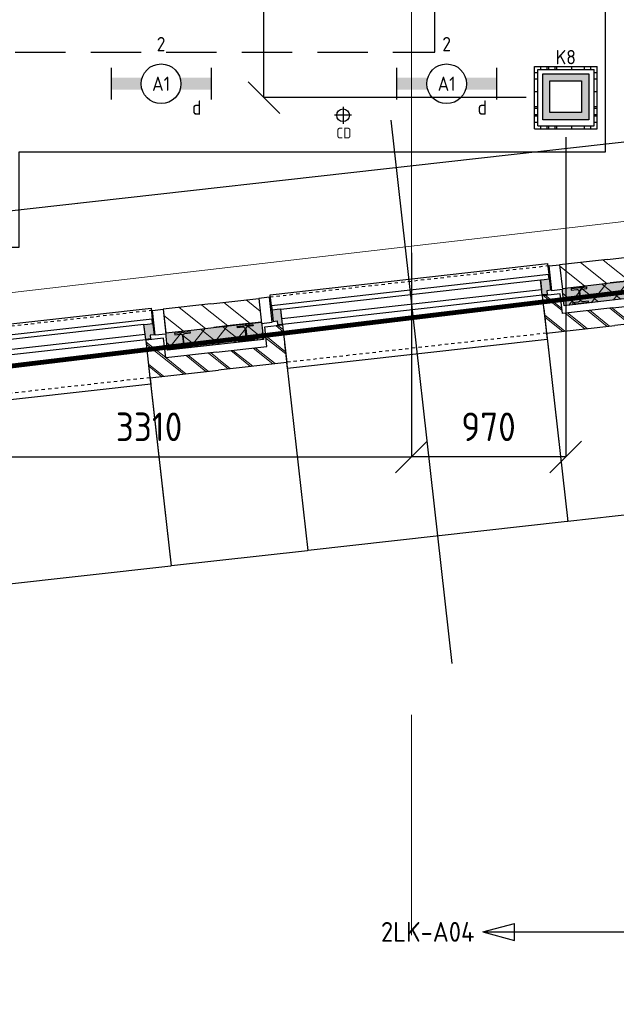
# Model space of a CAD drawing. Header units: millimetres. Extents: x -38032 to 104346, y -31182 to 78566.
# Tile 144 of 213: x 81888 to 85649, y 5064 to 11274. Entities that reach past the tile are written whole.
import ezdxf
from ezdxf.enums import TextEntityAlignment as Align

# ---------------------------------------------------------------- set-up
doc = ezdxf.new("R2010")
doc.units = ezdxf.units.MM
doc.header["$LTSCALE"] = 100
doc.set_wipeout_variables(frame=1)
doc.header["$PDMODE"] = 1
for name, pattern in [('HIDDEN', [9.525, 6.35, -3.175]), ('HIDDEN2', [4.7625, 3.175, -1.5875]), ('STYLE_01', [0.41664, 0.20828, -0.20836]), ('STYLE_11', [5, 3.888855, -0.416718, 0.277786, -0.416641])]:
    doc.linetypes.add(name, pattern=pattern)
for name, color, linetype in [('AL$1A---_ALGEMEEN', 8, 'Continuous'), ('AL------_MAATV', 200, 'Continuous'), ('AL------_MAATVOERING', 2, 'Continuous'), ('AL------_SPARING', 2, 'Continuous'), ('AM$1A---_ARCERING', 8, 'Continuous'), ('BOUWKUNDIG', 8, 'Continuous'), ('brandscheiding', 5, 'HIDDEN'), ('EL6212--_S', 4, 'Continuous'), ('EL6222--', 3, 'Continuous'), ('EL6311--', 3, 'Continuous'), ('LICHT_TEXT018', 1, 'Continuous'), ('versterkte strook', 7, 'Continuous'), ('Vloerdoos', 3, 'Continuous'), ('Vloerdoos (OUD)', 3, 'Continuous')]:
    doc.layers.add(name, color=color, linetype=linetype)
doc.layers.add('stramien', color=1, linetype='Continuous', lineweight=9)
doc.layers.get('Vloerdoos').off()
doc.styles.add('Arial', font='ARIAL.TTF')
doc.styles.add('BURO-018', font='iso.shx', dxfattribs={"height": 90})
doc.styles.add('BURO-035', font='ISO.shx', dxfattribs={"height": 175})
doc.styles.get("Standard").update_dxf_attribs({"font": 'iso.shx'})
doc.dimstyles.new('STABICAD', dxfattribs={"dimscale": 100, "dimtxt": 1.8, "dimasz": 2, "dimexe": 0, "dimexo": 2.5, "dimgap": 1.5, "dimtad": 0, "dimdec": 0, "dimrnd": 10, "dimzin": 0, "dimdsep": 46, "dimtxsty": 'Standard', "dimblk1": 'OBLIQUE', "dimblk2": 'OBLIQUE', "dimsah": 1, "dimcen": -3, "dimadec": 0, "dimazin": 0, "dimtfac": 1, "dimtdec": 0, "dimtofl": 0, "dimtmove": 2, "dimatfit": 3, "dimfxl": 0, "dimtvp": 1.055556, "dimtolj": 1, "dimtzin": 0, "dimarcsym": 0})
doc.dimstyles.new('VyA', dxfattribs={"dimtxt": 2.272868, "dimasz": 2.120801, "dimexe": 1.5, "dimexo": 1.59, "dimgap": 0.5, "dimtad": 1, "dimdec": 0, "dimzin": 11, "dimtxsty": 'Arial', "dimblk": 'VW_SLASH', "dimcen": 0, "dimdle": 1, "dimazin": 0, "dimtfac": 0.8, "dimtdec": 0, "dimtix": 1, "dimtmove": 0, "dimatfit": 0, "dimldrblk": 'VW_FILLEDARROW', "dimfxl": 0, "dimfrac": 2, "dimtolj": 1, "dimtzin": 11, "dimarcsym": 0})
pattern_1 = [(135, (0, 0), (70.7107, 70.7107), []), (45, (299.34, -299.34), (70.7107, -70.7107), [])]
pattern_2 = [(45, (0, 0), (70.7107, -70.7107), []), (45, (7.07, -7.07), (70.7107, -70.7107), [])]
pattern_3 = [(45, (0, 0), (70.7107, -70.7107), [])]

# ---------------------------------------------------------------- blocks, each defined once
blk = doc.blocks.new('_Oblique')
at = {"color": 0, "linetype": 'ByBlock', "lineweight": -2}
blk.add_line((-0.5, -0.5), (0.5, 0.5), dxfattribs=at)
blk = doc.blocks.new('*D45')
at = {"layer": 'AL------_MAATVOERING', "color": 0, "lineweight": -2}
for p, q in [((85330, 10532.2), (85330, 8516.1)), ((84357.6, 9803.4), (84357.6, 8516.1)), ((85330, 8516.1), (84357.6, 8516.1))]:
    blk.add_line(p, q, dxfattribs=at)
at = {"layer": 'Defpoints', "color": 0}
for p in [(85330, 10782.2), (84357.6, 10053.4), (84357.6, 8516.1)]:
    blk.add_point(p, dxfattribs=at)
at = {"layer": 'AL------_MAATVOERING', "color": 0, "lineweight": -2, "xscale": 200, "yscale": 200, "zscale": 200, "rotation": 180}
blk.add_blockref('_Oblique', (84357.6, 8516.1), dxfattribs=at)
at = {"layer": 'AL------_MAATVOERING', "color": 0, "lineweight": -2, "xscale": 200, "yscale": 200, "zscale": 200}
blk.add_blockref('_Oblique', (85330, 8516.1), dxfattribs=at)
at = {"layer": 'AL------_MAATVOERING', "color": 0, "insert": (84843.8, 8706.1), "char_height": 180, "attachment_point": 5}
blk.add_mtext('\\A1;970', dxfattribs=at)
blk = doc.blocks.new('*D46')
at = {"layer": 'AL------_MAATVOERING', "color": 0, "lineweight": -2}
for p, q in [((81050, 10012.2), (81050, 8516.1)), ((84357.6, 9283.4), (84357.6, 8516.1)), ((81050, 8516.1), (84357.6, 8516.1))]:
    blk.add_line(p, q, dxfattribs=at)
at = {"layer": 'Defpoints', "color": 0}
for p in [(81050, 10262.2), (84357.6, 9533.4), (84357.6, 8516.1)]:
    blk.add_point(p, dxfattribs=at)
at = {"layer": 'AL------_MAATVOERING', "color": 0, "lineweight": -2, "xscale": 200, "yscale": 200, "zscale": 200, "rotation": 180}
blk.add_blockref('_Oblique', (81050, 8516.1), dxfattribs=at)
at = {"layer": 'AL------_MAATVOERING', "color": 0, "lineweight": -2, "xscale": 200, "yscale": 200, "zscale": 200}
blk.add_blockref('_Oblique', (84357.6, 8516.1), dxfattribs=at)
at = {"layer": 'AL------_MAATVOERING', "color": 0, "insert": (82703.8, 8706.1), "char_height": 180, "attachment_point": 5}
blk.add_mtext('\\A1;3310', dxfattribs=at)
blk = doc.blocks.new('*D54')
at = {"layer": 'AL------_MAATVOERING', "color": 0, "lineweight": -2}
for p, q in [((85080, 14300), (83427.5, 14300)), ((83427.5, 10782.2), (83427.5, 14300)), ((85080, 10782.2), (83427.5, 10782.2))]:
    blk.add_line(p, q, dxfattribs=at)
at = {"layer": 'Defpoints', "color": 0}
for p in [(83427.5, 14300), (85330, 14300), (85330, 10782.2)]:
    blk.add_point(p, dxfattribs=at)
at = {"layer": 'AL------_MAATVOERING', "color": 0, "lineweight": -2, "xscale": 200, "yscale": 200, "zscale": 200}
for p, rotation in [((83427.5, 14300), 90), ((83427.5, 10782.2), 270)]:
    blk.add_blockref('_Oblique', p, dxfattribs=dict(at, rotation=rotation))
at = {"layer": 'AL------_MAATVOERING', "color": 0, "insert": (83237.5, 12541.1), "char_height": 180, "attachment_point": 5, "rotation": 90}
blk.add_mtext('\\A1;3520', dxfattribs=at)
blk = doc.blocks.new('VLOERDOOS')
at = {"layer": 'Vloerdoos (OUD)'}
for p, q in [((0, 395), (395, 395)), ((0, 395), (0, 0)), ((20, 375), (20, 20)), ((20, 375), (375, 375)), ((40, 375), (40, 395)), ((80, 375), (80, 395)), ((90, 375), (90, 395)), ((130, 375), (130, 395)), ((140, 375), (140, 395)), ((235, 375), (235, 395)), ((315, 375), (315, 395)), ((355, 375), (355, 395)), ((375, 375), (375, 20)), ((395, 395), (395, 0)), ((0, 355), (20, 355)), ((0, 315), (20, 315)), ((375, 355), (395, 355)), ((375, 315), (395, 315)), ((0, 305), (20, 305)), ((0, 265), (20, 265)), ((0, 255), (20, 255)), ((375, 305), (395, 305)), ((375, 265), (395, 265)), ((375, 255), (395, 255)), ((0, 160), (20, 160)), ((375, 160), (395, 160)), ((0, 80), (20, 80)), ((375, 80), (395, 80)), ((0, 40), (20, 40)), ((0, 0), (395, 0)), ((20, 20), (375, 20)), ((40, 0), (40, 20)), ((80, 0), (80, 20)), ((90, 0), (90, 20)), ((130, 0), (130, 20)), ((140, 0), (140, 20)), ((235, 0), (235, 20)), ((315, 0), (315, 20)), ((355, 0), (355, 20)), ((375, 40), (395, 40))]:
    blk.add_line(p, q, dxfattribs=at)
blk = doc.blocks.new('1115B6630')
at = {"color": 0}
for p, q in [((-6.3, 2), (-6.3, -2)), ((6.3, 2), (6.3, -2))]:
    blk.add_line(p, q, dxfattribs=at)
at = {"color": 0, "linetype": 'Continuous'}
blk.add_circle((0, 0), 2.5, dxfattribs=at)
at = {"color": 0}
for points in [[(-2.5, 0.75), (-6.3, 0.75), (-2.5, -0.75), (-6.3, -0.75)], [(2.5, 0.75), (6.3, 0.75), (2.5, -0.75), (6.3, -0.75)]]:
    blk.add_solid(points, dxfattribs=at)
at = {"color": 0, "linetype": 'Continuous', "style": 'BURO-018'}
for tag, p in [('E_GKAST', (0, 8)), ('E_GROEP', (0, 5)), ('E_SGROEP', (4.5, 5)), ('E_ARMCODE', (0, 0)), ('E_SLET', (4.5, -3))]:
    blk.add_attdef(tag, text='', height=1.8, dxfattribs=at).set_placement(p, align=Align.MIDDLE)
blk = doc.blocks.new('E00414')
at = {"color": 0, "linetype": 'Continuous'}
for p, q in [((-2.9, -2.9), (-2.9, 2.9)), ((-2.9, 2.9), (2.9, 2.9)), ((2.9, 2.9), (2.9, -2.9)), ((-2, 2), (2, 2)), ((-2, -2), (-2, 2)), ((2, 2), (2, -2)), ((2, -2), (-2, -2)), ((2.9, -2.9), (-2.9, -2.9))]:
    blk.add_line(p, q, dxfattribs=at)
at = {"color": 0}
for points in [[(-2.9, 2.9), (2.9, 2.9), (-2, 2), (2, 2)], [(-2, -2), (-2.9, -2.9), (-2, 2), (-2.9, 2.9)], [(2, 2), (2.9, 2.9), (2, -2), (2.9, -2.9)], [(2, -2), (2.9, -2.9), (-2, -2), (-2.9, -2.9)]]:
    blk.add_solid(points, dxfattribs=at)
at = {"color": 0, "linetype": 'Continuous', "style": 'BURO-018'}
for tag, p in [('E_GKAST', (0, 8)), ('E_GROEP', (0, 5)), ('E_SGROEP', (4.5, 5))]:
    blk.add_attdef(tag, text='', height=1.8, dxfattribs=at).set_placement(p, align=Align.MIDDLE)
at = {"color": 0, "linetype": 'Continuous', "style": 'BURO-018', "flags": 1}
for tag, p in [('E_VERMCODE', (13, 5)), ('E_MATCODE', (0, 0))]:
    blk.add_attdef(tag, text='', height=1.8, dxfattribs=at).set_placement(p, align=Align.MIDDLE)
blk = doc.blocks.new('E00160')
at = {"color": 0, "linetype": 'Continuous'}
for p, q in [((-17.5, 0), (-13.5, 1.07)), ((-17.5, 0), (17.5, 0)), ((-17.5, 0), (-13.5, -1.07)), ((-13.5, -1.07), (-13.5, 1.07)), ((17.5, 0), (13.5, 1.07)), ((13.5, -1.07), (13.5, 1.07)), ((17.5, 0), (13.5, -1.07))]:
    blk.add_line(p, q, dxfattribs=at)
at = {"color": 0, "linetype": 'Continuous', "style": 'BURO-035'}
for tag, p in [('E_TEXT2', (-22.5, 0)), ('E_TEXT1', (22.5, 0))]:
    blk.add_attdef(tag, text='', height=3.5, dxfattribs=at).set_placement(p, align=Align.MIDDLE)
blk = doc.blocks.new('Centraaldoos')
at = {"color": 1, "linetype": 'Continuous'}
for p, q in [((-2, 0), (2, 0)), ((0, -2), (0, 2))]:
    blk.add_line(p, q, dxfattribs=at)
at = {"color": 0, "linetype": 'Continuous'}
blk.add_circle((0, 0), 1.5, dxfattribs=at)
at = {"color": 0, "linetype": 'Continuous', "style": 'BURO-018'}
blk.add_attdef('AL_POSNR', text='', height=1.8, dxfattribs=at).set_placement((0, 3), align=Align.CENTER)
at = {"color": 0, "linetype": 'Continuous', "style": 'BURO-018', "flags": 1}
blk.add_attdef('AL_OMS', (0, 0), '', height=1.8, dxfattribs=at)
at = {"layer": 'AL------_MAATV', "style": 'BURO-018'}
blk.add_text('CD', height=2.531, rotation=180, dxfattribs=at).set_placement((1.61, 5.48))
blk = doc.blocks.new('HEA 100')
at = {"layer": 'AM$1A---_ARCERING', "linetype": 'Continuous', "lineweight": 0}
h = blk.add_hatch(color=256, dxfattribs=at)
edge = h.paths.add_edge_path()
edge.add_arc((14.5, -28), 12, 180, 270)
edge.add_line((14.5, -40), (50, -40))
edge.add_line((50, -40), (50, -48))
edge.add_line((50, -48), (-50, -48))
edge.add_line((-50, -48), (-50, -40))
edge.add_line((-50, -40), (-14.5, -40))
edge.add_arc((-14.5, -28), 12, 270, 360)
edge.add_line((-2.5, -28), (-2.5, 28))
edge.add_arc((-14.5, 28), 12, 0, 90)
edge.add_line((-14.5, 40), (-50, 40))
edge.add_line((-50, 40), (-50, 48))
edge.add_line((-50, 48), (50, 48))
edge.add_line((50, 48), (50, 40))
edge.add_line((50, 40), (14.5, 40))
edge.add_arc((14.5, 28), 12, 90, 180)
edge.add_line((2.5, 28), (2.5, -28))
at = {"layer": 'AL$1A---_ALGEMEEN', "color": 0, "flags": 128}
blk.add_lwpolyline([(2.5, -28, 0.414214), (14.5, -40), (50, -40), (50, -48), (-50, -48), (-50, -40), (-14.5, -40, 0.414214), (-2.5, -28), (-2.5, 28, 0.414214), (-14.5, 40), (-50, 40), (-50, 48), (50, 48), (50, 40), (14.5, 40, 0.414214), (2.5, 28)], format="xyb", close=True, dxfattribs=at)
blk = doc.blocks.new('zijdetail kozijn 2kops')
at = {"color": 0}
blk.add_wipeout([(-63, 420), (-130, 420), (-130, 262), (-63, 262)], dxfattribs=at).dxf.layer = 'AL$1A---_ALGEMEEN'
at = {"layer": 'AM$1A---_ARCERING', "linetype": 'Continuous', "lineweight": 0}
blk.add_hatch(color=256, dxfattribs=at).paths.add_polyline_path([(-54.2, 338), (-54.2, 366), (-56, 366), (-56, 266), (-31, 266), (-31, 243), (0, 243), (0, 338), (-22, 338)])
at = {"layer": 'AL$1A---_ALGEMEEN', "color": 0}
for points in [[(-63, 420), (-130, 420), (-130, 262), (-63, 262)], [(-54.2, 338), (-54.2, 366), (-56, 366), (-56, 266), (-31, 266), (-31, 243), (0, 243), (0, 338), (-22, 338)]]:
    blk.add_lwpolyline(points, close=True, dxfattribs=at)
blk = doc.blocks.new('31x_alu-2e-mk106b1-p')
at = {"layer": 'AM$1A---_ARCERING', "linetype": 'Continuous', "lineweight": 0}
for points in [[(-270, 2082), (-160, 2082), (-160, 1778), (-270, 1778)], [(-270, -130), (-160, -130), (-160, -434), (-270, -434)]]:
    blk.add_hatch(color=256, dxfattribs=at).paths.add_polyline_path(points)
at = {"layer": 'AM$1A---_ARCERING', "linetype": 'Continuous', "lineweight": 5}
h = blk.add_hatch(dxfattribs=at)
h.set_pattern_fill('ISOLATIE', color=256, style=0, pattern_type=2)
h.set_pattern_definition(pattern_1)
h.paths.add_polyline_path([(-270, 2082), (-160, 2082), (-160, 1778), (-270, 1778)])
h = blk.add_hatch(dxfattribs=at)
h.set_pattern_fill('ISOLATIE', color=256, style=0, pattern_type=2)
h.set_pattern_definition(pattern_1)
h.paths.add_polyline_path([(-270, -130), (-160, -130), (-160, -434), (-270, -434)])
at = {"layer": 'AL$1A---_ALGEMEEN', "color": 0, "linetype": 'STYLE_01'}
for p, q in [((-420, 1711), (-420, -63)), ((0, 1648), (0, 0))]:
    blk.add_line(p, q, dxfattribs=at)
at = {"layer": 'AL$1A---_ALGEMEEN', "color": 0}
blk.add_line((-270, -434), (-270, -130), dxfattribs=at)
at = {"layer": 'AL$1A---_ALGEMEEN', "color": 0, "flags": 128}
for points in [[(-160, 2082), (-160, 1778), (-270, 1778), (-270, 2082)], [(-270, -130), (-160, -130), (-160, -434)]]:
    blk.add_lwpolyline(points, dxfattribs=at)
at = {"layer": 'AL$1A---_ALGEMEEN', "color": 0}
for points in [[(-435, 1704), (-366, 1704), (-366, -56), (-435, -56)], [(-338, 1648), (-276, 1648), (-276, 0), (-338, 0)], [(-243, 1648), (40, 1648), (40, 0), (-243, 0)]]:
    blk.add_lwpolyline(points, close=True, dxfattribs=at)
at = {"color": 0}
for points in [[(-238, 1648), (0, 1648), (0, 2082), (-113, 2082), (-113, 1761), (-238, 1761)], [(-238, 0), (0, 0), (0, -434), (-113, -434), (-113, -113), (-238, -113)]]:
    blk.add_wipeout(points, dxfattribs=at).dxf.layer = 'AL$1A---_ALGEMEEN'
at = {"layer": 'AM$1A---_ARCERING', "linetype": 'Continuous', "lineweight": 5}
h = blk.add_hatch(dxfattribs=at)
h.set_pattern_fill('BAKSTEEN', color=256, style=0, pattern_type=2)
h.set_pattern_definition(pattern_2)
h.paths.add_polyline_path([(-238, 1648), (0, 1648), (0, 2082), (-113, 2082), (-113, 1761), (-238, 1761)])
h = blk.add_hatch(dxfattribs=at)
h.set_pattern_fill('BAKSTEEN', color=256, style=0, pattern_type=2)
h.set_pattern_definition(pattern_2)
h.paths.add_polyline_path([(-238, 0), (0, 0), (0, -434), (-113, -434), (-113, -113), (-238, -113)])
at = {"layer": 'AL$1A---_ALGEMEEN', "color": 0, "flags": 128}
for points in [[(-238, 1648), (0, 1648), (0, 2082)], [(-113, 2082), (-113, 1761), (-238, 1761), (-238, 1648)], [(-238, 0), (0, 0), (0, -434)], [(-113, -434), (-113, -113), (-238, -113), (-238, 0)]]:
    blk.add_lwpolyline(points, dxfattribs=at)
at = {"layer": 'AL$1A---_ALGEMEEN', "color": 0, "xscale": -1, "rotation": 90}
blk.add_blockref('HEA 100', (-212, 1883), dxfattribs=at)
at = {"layer": 'AL$1A---_ALGEMEEN', "color": 0, "rotation": 90}
blk.add_blockref('HEA 100', (-212, -235), dxfattribs=at)
at = {"color": 0}
for points in [[(-420, 2082), (-420, 1778), (-270, 1778), (-270, 1958.6), (-270, 2082)], [(-420, -434), (-420, -130), (-270, -130), (-270, -310.6), (-270, -434)]]:
    blk.add_wipeout(points, dxfattribs=at).dxf.layer = 'AL$1A---_ALGEMEEN'
at = {"layer": 'AM$1A---_ARCERING', "linetype": 'Continuous', "lineweight": 5}
h = blk.add_hatch(dxfattribs=at)
h.set_pattern_fill('KALKZANDSTEEN', color=256, style=0, pattern_type=2)
h.set_pattern_definition(pattern_3)
edge = h.paths.add_edge_path()
edge.add_line((-420, 2082), (-420, 1778))
edge.add_line((-420, 1778), (-270, 1778))
edge.add_line((-270, 1778), (-270, 1958.6))
edge.add_line((-270, 1958.6), (-270, 2082))
h = blk.add_hatch(dxfattribs=at)
h.set_pattern_fill('KALKZANDSTEEN', color=256, style=0, pattern_type=2)
h.set_pattern_definition(pattern_3)
edge = h.paths.add_edge_path()
edge.add_line((-420, -434), (-420, -130))
edge.add_line((-420, -130), (-270, -130))
edge.add_line((-270, -130), (-270, -310.6))
edge.add_line((-270, -310.6), (-270, -434))
at = {"layer": 'AL$1A---_ALGEMEEN', "color": 0}
for points in [[(-420, 2082), (-420, 1778), (-270, 1778), (-270, 1958.6), (-270, 2082)], [(-420, -434), (-420, -130), (-270, -130), (-270, -310.6), (-270, -434)]]:
    blk.add_lwpolyline(points, dxfattribs=at)
at = {"layer": 'AL$1A---_ALGEMEEN', "color": 0, "xscale": -1, "rotation": 90}
blk.add_blockref('zijdetail kozijn 2kops', (0, 1648), dxfattribs=at)
at = {"layer": 'AL$1A---_ALGEMEEN', "color": 0, "rotation": 90}
blk.add_blockref('zijdetail kozijn 2kops', (0, 0), dxfattribs=at)
blk = doc.blocks.new('31x_alu-2e-mk106b3-p')
at = {"layer": 'AM$1A---_ARCERING', "linetype": 'Continuous', "lineweight": 0}
for points in [[(-160, 2082), (-270, 2081.9), (-270, 1778), (-160, 1778)], [(-270, -130), (-160, -130), (-160, -434), (-270, -434)]]:
    blk.add_hatch(color=256, dxfattribs=at).paths.add_polyline_path(points)
at = {"layer": 'AM$1A---_ARCERING', "linetype": 'Continuous', "lineweight": 5}
h = blk.add_hatch(dxfattribs=at)
h.set_pattern_fill('ISOLATIE', color=256, style=0, pattern_type=2)
h.set_pattern_definition(pattern_1)
h.paths.add_polyline_path([(-160, 2082), (-270, 2081.9), (-270, 1778), (-160, 1778)])
h = blk.add_hatch(dxfattribs=at)
h.set_pattern_fill('ISOLATIE', color=256, style=0, pattern_type=2)
h.set_pattern_definition(pattern_1)
h.paths.add_polyline_path([(-270, -130), (-160, -130), (-160, -434), (-270, -434)])
at = {"layer": 'AL$1A---_ALGEMEEN', "color": 0, "linetype": 'STYLE_01'}
for p, q in [((-420, 1711), (-420, -63)), ((0, 1648), (0, 0))]:
    blk.add_line(p, q, dxfattribs=at)
at = {"layer": 'AL$1A---_ALGEMEEN', "color": 0}
blk.add_line((-270, -434), (-270, -130), dxfattribs=at)
at = {"layer": 'AL$1A---_ALGEMEEN', "color": 0, "flags": 128}
for points in [[(-270, 2081.9), (-270, 1778), (-160, 1778), (-160, 2082)], [(-270, -130), (-160, -130), (-160, -434)]]:
    blk.add_lwpolyline(points, dxfattribs=at)
at = {"layer": 'AL$1A---_ALGEMEEN', "color": 0}
blk.add_lwpolyline([(-243, 1648), (40, 1648), (40, 0), (-243, 0)], close=True, dxfattribs=at)
at = {"color": 0}
blk.add_wipeout([(-338, 1648), (-338, -46), (-276, -46), (-276, 1648)], dxfattribs=at).dxf.layer = 'AL$1A---_ALGEMEEN'
at = {"layer": 'AL$1A---_ALGEMEEN', "color": 0}
for points in [[(-435, 1704), (-366, 1704), (-366, -56), (-435, -56)], [(-338, 1648), (-338, -46), (-276, -46), (-276, 1648)]]:
    blk.add_lwpolyline(points, close=True, dxfattribs=at)
at = {"color": 0}
for points in [[(-420, 2082), (-420, 1778), (-270, 1778), (-270, 1958.6), (-270, 2082)], [(-238, 1648), (0, 1648), (0, 2082), (-113, 2082), (-113, 1761), (-238, 1761)], [(-238, 0), (0, 0), (0, -434), (-113, -434), (-113, -113), (-238, -113)]]:
    blk.add_wipeout(points, dxfattribs=at).dxf.layer = 'AL$1A---_ALGEMEEN'
at = {"layer": 'AM$1A---_ARCERING', "linetype": 'Continuous', "lineweight": 5}
h = blk.add_hatch(dxfattribs=at)
h.set_pattern_fill('KALKZANDSTEEN', color=256, style=0, pattern_type=2)
h.set_pattern_definition(pattern_3)
edge = h.paths.add_edge_path()
edge.add_line((-420, 2082), (-420, 1778))
edge.add_line((-420, 1778), (-270, 1778))
edge.add_line((-270, 1778), (-270, 1958.6))
edge.add_line((-270, 1958.6), (-270, 2082))
h = blk.add_hatch(dxfattribs=at)
h.set_pattern_fill('BAKSTEEN', color=256, style=0, pattern_type=2)
h.set_pattern_definition(pattern_2)
h.paths.add_polyline_path([(-238, 1648), (0, 1648), (0, 2082), (-113, 2082), (-113, 1761), (-238, 1761)])
h = blk.add_hatch(dxfattribs=at)
h.set_pattern_fill('BAKSTEEN', color=256, style=0, pattern_type=2)
h.set_pattern_definition(pattern_2)
h.paths.add_polyline_path([(-238, 0), (0, 0), (0, -434), (-113, -434), (-113, -113), (-238, -113)])
at = {"layer": 'AL$1A---_ALGEMEEN', "color": 0}
blk.add_lwpolyline([(-420, 2082), (-420, 1778), (-270, 1778), (-270, 1958.6), (-270, 2082)], dxfattribs=at)
at = {"layer": 'AL$1A---_ALGEMEEN', "color": 0, "flags": 128}
for points in [[(-238, 1648), (0, 1648), (0, 2082)], [(-113, 2082), (-113, 1761), (-238, 1761), (-238, 1648)], [(-238, 0), (0, 0), (0, -434)], [(-113, -434), (-113, -113), (-238, -113), (-238, 0)]]:
    blk.add_lwpolyline(points, dxfattribs=at)
at = {"layer": 'AL$1A---_ALGEMEEN', "color": 0, "rotation": 90}
blk.add_blockref('HEA 100', (-212, -235), dxfattribs=at)
at = {"layer": 'AL$1A---_ALGEMEEN', "color": 0, "xscale": -1, "rotation": 90}
blk.add_blockref('zijdetail kozijn 2kops', (0, 1648), dxfattribs=at)
at = {"color": 0}
blk.add_wipeout([(-420, -434), (-420, -130), (-270, -130), (-270, -310.6), (-270, -434)], dxfattribs=at).dxf.layer = 'AL$1A---_ALGEMEEN'
at = {"layer": 'AM$1A---_ARCERING', "linetype": 'Continuous', "lineweight": 5}
h = blk.add_hatch(dxfattribs=at)
h.set_pattern_fill('KALKZANDSTEEN', color=256, style=0, pattern_type=2)
h.set_pattern_definition(pattern_3)
edge = h.paths.add_edge_path()
edge.add_line((-420, -434), (-420, -130))
edge.add_line((-420, -130), (-270, -130))
edge.add_line((-270, -130), (-270, -310.6))
edge.add_line((-270, -310.6), (-270, -434))
at = {"layer": 'AL$1A---_ALGEMEEN', "color": 0}
blk.add_lwpolyline([(-420, -434), (-420, -130), (-270, -130), (-270, -310.6), (-270, -434)], dxfattribs=at)
at = {"layer": 'AL$1A---_ALGEMEEN', "color": 0, "rotation": 90}
blk.add_blockref('zijdetail kozijn 2kops', (0, 0), dxfattribs=at)
blk = doc.blocks.new('31x_alu-2e-mk106b2-p')
at = {"layer": 'AM$1A---_ARCERING', "linetype": 'Continuous', "lineweight": 0}
for points in [[(-270, 2082), (-160, 2082), (-160, 1778), (-270, 1778)], [(-270, -130), (-160, -130), (-160, -434), (-270, -434)]]:
    blk.add_hatch(color=256, dxfattribs=at).paths.add_polyline_path(points)
at = {"layer": 'AM$1A---_ARCERING', "linetype": 'Continuous', "lineweight": 5}
h = blk.add_hatch(dxfattribs=at)
h.set_pattern_fill('ISOLATIE', color=256, style=0, pattern_type=2)
h.set_pattern_definition(pattern_1)
h.paths.add_polyline_path([(-270, 2082), (-160, 2082), (-160, 1778), (-270, 1778)])
h = blk.add_hatch(dxfattribs=at)
h.set_pattern_fill('ISOLATIE', color=256, style=0, pattern_type=2)
h.set_pattern_definition(pattern_1)
h.paths.add_polyline_path([(-270, -130), (-160, -130), (-160, -434), (-270, -434)])
at = {"layer": 'AL$1A---_ALGEMEEN', "color": 0, "linetype": 'STYLE_01'}
for p, q in [((-420, 1711), (-420, -63)), ((0, 1648), (0, 0))]:
    blk.add_line(p, q, dxfattribs=at)
at = {"layer": 'AL$1A---_ALGEMEEN', "color": 0}
blk.add_line((-270, -434), (-270, -130), dxfattribs=at)
at = {"layer": 'AL$1A---_ALGEMEEN', "color": 0, "flags": 128}
for points in [[(-160, 2082), (-160, 1778), (-270, 1778), (-270, 2082)], [(-270, -130), (-160, -130), (-160, -434)]]:
    blk.add_lwpolyline(points, dxfattribs=at)
at = {"layer": 'AL$1A---_ALGEMEEN', "color": 0}
blk.add_lwpolyline([(-243, 1648), (40, 1648), (40, 0), (-243, 0)], close=True, dxfattribs=at)
at = {"color": 0}
blk.add_wipeout([(-338, 1648), (-338, -46), (-276, -46), (-276, 1648)], dxfattribs=at).dxf.layer = 'AL$1A---_ALGEMEEN'
at = {"layer": 'AL$1A---_ALGEMEEN', "color": 0}
for points in [[(-435, 1704), (-366, 1704), (-366, -56), (-435, -56)], [(-338, 1648), (-338, -46), (-276, -46), (-276, 1648)]]:
    blk.add_lwpolyline(points, close=True, dxfattribs=at)
at = {"color": 0}
for points in [[(-238, 1648), (0, 1648), (0, 2082), (-113, 2082), (-113, 1761), (-238, 1761)], [(-238, 0), (0, 0), (0, -434), (-113, -434), (-113, -113), (-238, -113)], [(-420, -434), (-420, -130), (-270, -130), (-270, -310.6), (-270, -434)]]:
    blk.add_wipeout(points, dxfattribs=at).dxf.layer = 'AL$1A---_ALGEMEEN'
at = {"layer": 'AM$1A---_ARCERING', "linetype": 'Continuous', "lineweight": 5}
h = blk.add_hatch(dxfattribs=at)
h.set_pattern_fill('BAKSTEEN', color=256, style=0, pattern_type=2)
h.set_pattern_definition(pattern_2)
h.paths.add_polyline_path([(-238, 1648), (0, 1648), (0, 2082), (-113, 2082), (-113, 1761), (-238, 1761)])
h = blk.add_hatch(dxfattribs=at)
h.set_pattern_fill('BAKSTEEN', color=256, style=0, pattern_type=2)
h.set_pattern_definition(pattern_2)
h.paths.add_polyline_path([(-238, 0), (0, 0), (0, -434), (-113, -434), (-113, -113), (-238, -113)])
h = blk.add_hatch(dxfattribs=at)
h.set_pattern_fill('KALKZANDSTEEN', color=256, style=0, pattern_type=2)
h.set_pattern_definition(pattern_3)
edge = h.paths.add_edge_path()
edge.add_line((-420, -434), (-420, -130))
edge.add_line((-420, -130), (-270, -130))
edge.add_line((-270, -130), (-270, -310.6))
edge.add_line((-270, -310.6), (-270, -434))
at = {"layer": 'AL$1A---_ALGEMEEN', "color": 0, "flags": 128}
for points in [[(-238, 1648), (0, 1648), (0, 2082)], [(-113, 2082), (-113, 1761), (-238, 1761), (-238, 1648)], [(-238, 0), (0, 0), (0, -434)], [(-113, -434), (-113, -113), (-238, -113), (-238, 0)]]:
    blk.add_lwpolyline(points, dxfattribs=at)
at = {"layer": 'AL$1A---_ALGEMEEN', "color": 0}
blk.add_lwpolyline([(-420, -434), (-420, -130), (-270, -130), (-270, -310.6), (-270, -434)], dxfattribs=at)
at = {"layer": 'AL$1A---_ALGEMEEN', "color": 0, "xscale": -1, "rotation": 90}
blk.add_blockref('HEA 100', (-212, 1883), dxfattribs=at)
at = {"layer": 'AL$1A---_ALGEMEEN', "color": 0, "rotation": 90}
blk.add_blockref('zijdetail kozijn 2kops', (0, 0), dxfattribs=at)
at = {"color": 0}
blk.add_wipeout([(-420, 2082), (-420, 1778), (-270, 1778), (-270, 1958.6), (-270, 2082)], dxfattribs=at).dxf.layer = 'AL$1A---_ALGEMEEN'
at = {"layer": 'AM$1A---_ARCERING', "linetype": 'Continuous', "lineweight": 5}
h = blk.add_hatch(dxfattribs=at)
h.set_pattern_fill('KALKZANDSTEEN', color=256, style=0, pattern_type=2)
h.set_pattern_definition(pattern_3)
edge = h.paths.add_edge_path()
edge.add_line((-420, 2082), (-420, 1778))
edge.add_line((-420, 1778), (-270, 1778))
edge.add_line((-270, 1778), (-270, 1958.6))
edge.add_line((-270, 1958.6), (-270, 2082))
at = {"layer": 'AL$1A---_ALGEMEEN', "color": 0}
blk.add_lwpolyline([(-420, 2082), (-420, 1778), (-270, 1778), (-270, 1958.6), (-270, 2082)], dxfattribs=at)
at = {"layer": 'AL$1A---_ALGEMEEN', "color": 0, "xscale": -1, "rotation": 90}
blk.add_blockref('zijdetail kozijn 2kops', (0, 1648), dxfattribs=at)
blk = doc.blocks.new('VW_SLASH')
at = {"layer": 'AL$1A---_ALGEMEEN', "color": 0, "linetype": 'ByBlock', "lineweight": -2}
blk.add_line((0, 0), (-1, 0), dxfattribs=at)
at = {"layer": 'AL$1A---_ALGEMEEN', "color": 0, "linetype": 'ByBlock', "lineweight": 5}
blk.add_line((0.5, 0.5), (-0.5, -0.5), dxfattribs=at)
blk = doc.blocks.new('*D1178')
at = {"layer": 'AL$1A---_ALGEMEEN', "color": 0, "lineweight": -2}
for p, q in [((-2949.5, -170.6), (-2949.5, -1464.8)), ((-2081.5, -170.6), (-2081.5, -1464.8)), ((-2947.4, -1463.3), (-2083.6, -1463.3))]:
    blk.add_line(p, q, dxfattribs=at)
at = {"layer": 'AL$1A---_ALGEMEEN', "color": 0, "lineweight": -2, "xscale": 2.12080078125, "yscale": 2.12080078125, "zscale": 2.12080078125, "rotation": 180}
blk.add_blockref('VW_SLASH', (-2949.5, -1463.3), dxfattribs=at)
at = {"layer": 'AL$1A---_ALGEMEEN', "color": 0, "lineweight": -2, "xscale": 2.12080078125, "yscale": 2.12080078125, "zscale": 2.12080078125}
blk.add_blockref('VW_SLASH', (-2081.5, -1463.3), dxfattribs=at)
blk = doc.blocks.new('VW_FILLEDARROW')
at = {"layer": 'AL$1A---_ALGEMEEN', "color": 0, "lineweight": -2}
blk.add_solid([(0, 0), (0.5, 0.5), (0.5, -0.5)], dxfattribs=at)
blk = doc.blocks.new('*D1207')
at = {"layer": 'AL$1A---_ALGEMEEN', "color": 0, "lineweight": -2}
for p, q in [((-2949.5, -114), (-2949.5, -1464.8)), ((-4597.5, -153.1), (-4597.5, -1464.8)), ((-4595.4, -1463.3), (-2951.6, -1463.3))]:
    blk.add_line(p, q, dxfattribs=at)
at = {"layer": 'AL$1A---_ALGEMEEN', "color": 0, "lineweight": -2, "xscale": 2.12080078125, "yscale": 2.12080078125, "zscale": 2.12080078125, "rotation": 180}
blk.add_blockref('VW_SLASH', (-4597.5, -1463.3), dxfattribs=at)
at = {"layer": 'AL$1A---_ALGEMEEN', "color": 0, "lineweight": -2, "xscale": 2.12080078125, "yscale": 2.12080078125, "zscale": 2.12080078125}
blk.add_blockref('VW_SLASH', (-2949.5, -1463.3), dxfattribs=at)
blk = doc.blocks.new('*D1208')
at = {"layer": 'AL$1A---_ALGEMEEN', "color": 0, "lineweight": -2}
for p, q in [((-5465, -170.6), (-5465, -1464.8)), ((-4597.5, -153.1), (-4597.5, -1464.8)), ((-5462.9, -1463.3), (-4599.6, -1463.3))]:
    blk.add_line(p, q, dxfattribs=at)
at = {"layer": 'AL$1A---_ALGEMEEN', "color": 0, "lineweight": -2, "xscale": 2.12080078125, "yscale": 2.12080078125, "zscale": 2.12080078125, "rotation": 180}
blk.add_blockref('VW_SLASH', (-5465, -1463.3), dxfattribs=at)
at = {"layer": 'AL$1A---_ALGEMEEN', "color": 0, "lineweight": -2, "xscale": 2.12080078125, "yscale": 2.12080078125, "zscale": 2.12080078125}
blk.add_blockref('VW_SLASH', (-4597.5, -1463.3), dxfattribs=at)
blk = doc.blocks.new('*D1209')
at = {"layer": 'AL$1A---_ALGEMEEN', "color": 0, "lineweight": -2}
for p, q in [((-7113, -170.6), (-7113, -1464.8)), ((-5465, -229), (-5465, -1464.8)), ((-7110.9, -1463.3), (-5467.1, -1463.3))]:
    blk.add_line(p, q, dxfattribs=at)
at = {"layer": 'AL$1A---_ALGEMEEN', "color": 0, "lineweight": -2, "xscale": 2.12080078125, "yscale": 2.12080078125, "zscale": 2.12080078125, "rotation": 180}
blk.add_blockref('VW_SLASH', (-7113, -1463.3), dxfattribs=at)
at = {"layer": 'AL$1A---_ALGEMEEN', "color": 0, "lineweight": -2, "xscale": 2.12080078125, "yscale": 2.12080078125, "zscale": 2.12080078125}
blk.add_blockref('VW_SLASH', (-5465, -1463.3), dxfattribs=at)
blk = doc.blocks.new('metselwerk zo gevel 2e verd')
at = {"layer": 'AL$1A---_ALGEMEEN', "color": 0, "rotation": 270.0000008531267}
blk.add_blockref('31x_alu-2e-mk106b1-p', (-4597.5, -270.49969), dxfattribs=at)
at = {"layer": 'AL$1A---_ALGEMEEN', "color": 0}
blk.add_line((-3773.5, -2275.00786), (-3773.5, 1174.99214), dxfattribs=at)
for name, p, rotation in [('31x_alu-2e-mk106b2-p', (-7113, -270.49973), 270.0000008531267), ('31x_alu-2e-mk106b3-p', (-2081.5, -270.49966), 269.999999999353)]:
    blk.add_blockref(name, p, dxfattribs=dict(at, rotation=rotation))
dim = blk.add_linear_dim(base=(-2949.5, -1463.28595), p1=(-4597.5, -151.49969), p2=(-2949.5, -112.44536), dimstyle='VyA', override={"dimtxt": 2.272868, "dimgap": 25, "dimlfac": 50, "dimpost": '13K+V=<>', "dimtxsty": 'Arial', "dimtmove": 2}, dxfattribs=at)
dim.commit()
dim.dimension.update_dxf_attribs({"geometry": '*D1207', "text_midpoint": (-3773.5, -1437.12471)})
for base, p1, p2, override, picture, middle in [((-5465, -1463.28595), (-7113, -168.99973), (-5465, -227.44536), {"dimtxt": 2.272868, "dimgap": 25, "dimlfac": 50, "dimpost": '13K+V=<>', "dimtxsty": 'Arial', "dimtmove": 2}, '*D1209', (-6289, -1437.12471)), ((-4597.5000017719, -1463.2859481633), (-5465.0100017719, -168.9997060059), (-4597.5000017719, -151.4996930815), {"dimtxt": 2.272868, "dimgap": 25, "dimlfac": 50, "dimpost": '7K-V=<>', "dimtxsty": 'Arial', "dimtmove": 2}, '*D1208', (-5031.2550017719, -1437.1247079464)), ((-2081.5, -1463.28595), (-2949.5, -168.99967), (-2081.5, -168.99966), {"dimtxt": 2.272868, "dimgap": 25, "dimlfac": 50, "dimpost": '7K-V=<>', "dimtxsty": 'Arial', "dimtmove": 2}, '*D1178', (-2515.5, -1437.12471))]:
    dim = blk.add_linear_dim(base=base, p1=p1, p2=p2, dimstyle='VyA', override=override, dxfattribs=at)
    dim.commit()
    dim.dimension.update_dxf_attribs({"geometry": picture, "text_midpoint": middle})
blk = doc.blocks.new('200254 W 212 3 04-12-2007')
at = {"layer": 'AL$1A---_ALGEMEEN', "rotation": 6.407550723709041}
blk.add_blockref('metselwerk zo gevel 2e verd', (51912.1, -15092), dxfattribs=at)
at = {"layer": 'AL$1A---_ALGEMEEN'}
blk.add_lwpolyline([(45687, -15146.8), (45687, -14546.8), (49382.2, -14546.8), (49382.2, -11246.8), (29537, -11246.8), (29537, -16346.8), (34887, -16346.8), (34887, -15746.8), (40287, -15746.8), (40287, -15146.8)], close=True, dxfattribs=at)
at = {"layer": 'stramien', "linetype": 'STYLE_11', "ltscale": 50}
for p, q in [((48161, -41013.6), (48161, 36216.4)), ((-44094.9, -25876.1), (63006, -13412.7))]:
    blk.add_line(p, q, dxfattribs=at)

msp = doc.modelspace()

# ---------------------------------------------------------------- block references
at = {"layer": 'BOUWKUNDIG'}
msp.add_blockref('200254 W 212 3 04-12-2007', (36198, 24986.5), dxfattribs=at)

# ---------------------------------------------------------------- next in the draw order: linework, layer by layer
at = {"layer": 'brandscheiding', "const_width": 30}
msp.add_lwpolyline([(58113.1, 6498.6), (74727.9, 8358.8), (74842.4, 7939.3), (75357.5, 8015.5), (75452.9, 7653.2), (78524.8, 8015.5), (78524.8, 8358.8), (79135.4, 8435.1), (79097.2, 8759.3), (99160.7, 11178.5), (99160.7, 46529.3), (78677.5, 46529.3)], dxfattribs=at)
at = {"layer": 'LICHT_TEXT018', "linetype": 'HIDDEN2'}
msp.add_lwpolyline([(79954.5, 11069.1), (84504.5, 11069.1), (84504.5, 11969.1), (79954.5, 11969.1)], close=True, dxfattribs=at)
at = {"layer": 'versterkte strook'}
msp.add_line((13600.1, 2407.5), (101326.6, 12259.4), dxfattribs=at)

# ---------------------------------------------------------------- next in the draw order: block references
at = {"layer": 'AL------_SPARING', "xscale": 26.66666666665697, "yscale": 26.66666666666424, "zscale": 26.66666666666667, "rotation": 180}
msp.add_blockref('Centraaldoos', (83926.8, 10671.2), dxfattribs=at)
at = {"layer": 'EL6212--_S'}
ref = msp.add_blockref('E00160', (85683.2, 5520.8), dxfattribs=dict(at, xscale=50, yscale=50, zscale=50))
ref.add_attrib('E_TEXT1', '2LK-A05A', dxfattribs={"layer": '0', "color": 2, "linetype": 'Continuous', "height": 125, "style": 'BURO-018'}).set_placement((86917.9, 5520.8), align=Align.MIDDLE)
ref.add_attrib('E_TEXT2', '2LK-A04', dxfattribs={"layer": '0', "color": 2, "linetype": 'Continuous', "height": 125, "style": 'BURO-018'}).set_placement((84460.1, 5520.8), align=Align.MIDDLE)
at = {"layer": 'EL6222--'}
ref = msp.add_blockref('E00414', (85330.6, 10787.7), dxfattribs=dict(at, xscale=50, yscale=50, zscale=50))
ref.add_attrib('E_GROEP', 'K8', dxfattribs={"layer": '0', "color": 1, "linetype": 'Continuous', "height": 90, "style": 'BURO-018'}).set_placement((85330.6, 11037.7), align=Align.MIDDLE)
at = {"layer": 'EL6311--'}
ref = msp.add_blockref('1115B6630', (82779.5, 10869.7), dxfattribs=dict(at, xscale=50, yscale=50, zscale=50))
ref.add_attrib('E_ARMCODE', 'A1', dxfattribs={"layer": '0', "color": 1, "linetype": 'Continuous', "height": 90, "style": 'BURO-018'}).set_placement((82779.5, 10869.7), align=Align.MIDDLE)
ref.add_attrib('E_SLET', 'd', dxfattribs={"layer": '0', "color": 1, "linetype": 'Continuous', "height": 90, "style": 'BURO-018'}).set_placement((83004.5, 10719.7), align=Align.MIDDLE)
ref.add_attrib('E_GROEP', '2', dxfattribs={"layer": '0', "color": 1, "linetype": 'Continuous', "height": 90, "style": 'BURO-018'}).set_placement((82779.5, 11119.7), align=Align.MIDDLE)
ref = msp.add_blockref('1115B6630', (84579.5, 10869.7), dxfattribs=dict(at, xscale=50, yscale=50, zscale=50))
ref.add_attrib('E_ARMCODE', 'A1', dxfattribs={"layer": '0', "color": 1, "linetype": 'Continuous', "height": 90, "style": 'BURO-018'}).set_placement((84579.5, 10869.7), align=Align.MIDDLE)
ref.add_attrib('E_SLET', 'd', dxfattribs={"layer": '0', "color": 1, "linetype": 'Continuous', "height": 90, "style": 'BURO-018'}).set_placement((84804.5, 10719.7), align=Align.MIDDLE)
ref.add_attrib('E_GROEP', '2', dxfattribs={"layer": '0', "color": 1, "linetype": 'Continuous', "height": 90, "style": 'BURO-018'}).set_placement((84579.5, 11119.7), align=Align.MIDDLE)
at = {"layer": 'Vloerdoos', "rotation": 90}
msp.add_blockref('VLOERDOOS', (85529.3, 10584.4), dxfattribs=at)

# ---------------------------------------------------------------- next in the draw order: dimensions: what is measured, and where the dimension line sits
at = {"layer": 'AL------_MAATVOERING'}
dim = msp.add_linear_dim(base=(83427.5, 14300), p1=(85330, 10782.2), p2=(85330, 14300), angle=90, dimstyle='STABICAD', dxfattribs=at)
dim.commit()
dim.dimension.update_dxf_attribs({"geometry": '*D54', "text_midpoint": (83237.5, 12541.1)})
for p1, p2, picture, middle in [((85330, 10782.2), (84357.6, 10053.4), '*D45', (84843.8, 8706.1)), ((81050, 10262.2), (84357.6, 9533.4), '*D46', (82703.8, 8706.1))]:
    dim = msp.add_linear_dim(base=(84357.6, 8516.1), p1=p1, p2=p2, dimstyle='STABICAD', dxfattribs=at)
    dim.commit()
    dim.dimension.update_dxf_attribs({"geometry": picture, "text_midpoint": middle})

doc.saveas('drawing.dxf')
